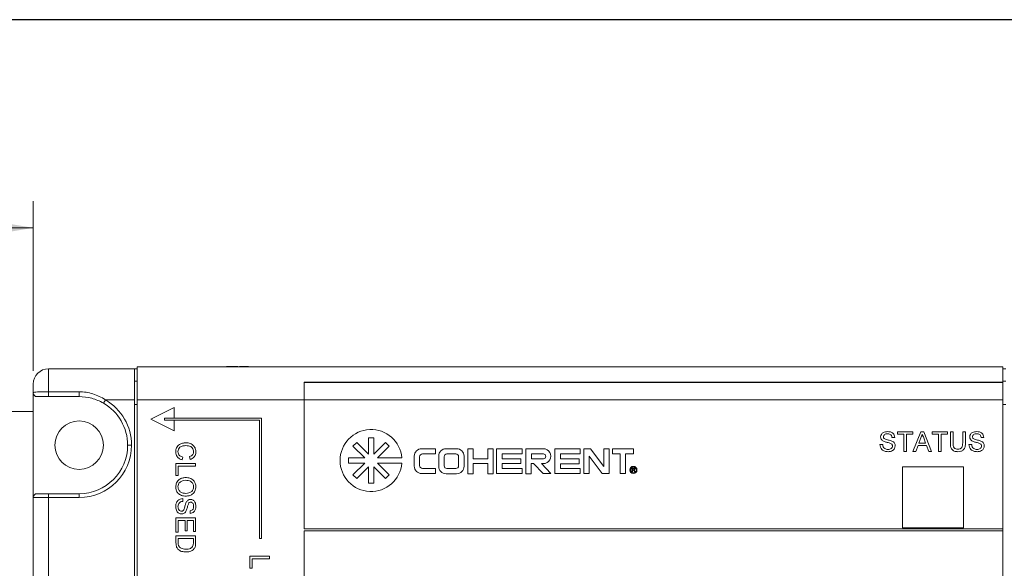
# Paper-space layout 'Sheet1' of a CAD drawing. Header units: millimetres. Extents: x 0 to 4318, y 0 to 2794.
# Tile 68 of 69: x 2202 to 2765, y 2416 to 2730. Entities that reach past the tile are written whole.
import ezdxf

# ---------------------------------------------------------------- set-up
doc = ezdxf.new("R2010")
doc.units = ezdxf.units.MM
doc.header["$LTSCALE"] = 5
doc.styles.add('SLDTEXTSTYLE0', font='TXT', dxfattribs={"width": 0.605})
doc.dimstyles.new('SLDDIMSTYLE1', dxfattribs={"dimtxt": 20.546549, "dimasz": 23.8125, "dimexe": 0, "dimexo": 0.0625, "dimgap": 5.136637, "dimtad": 0, "dimtih": 1, "dimtoh": 1, "dimdec": 0, "dimlfac": 0.114286, "dimrnd": 1e-09, "dimzin": 12, "dimdsep": 46, "dimtxsty": 'SLDTEXTSTYLE0', "dimsah": 1, "dimcen": 0.09, "dimadec": 0, "dimazin": 3, "dimtfac": 1, "dimtdec": 3, "dimtofl": 0, "dimtmove": 0, "dimatfit": 3, "dimfxl": 1, "dimfrac": 2, "dimtolj": 1, "dimtzin": 12, "dimarcsym": 0})

# ---------------------------------------------------------------- blocks, each defined once
blk = doc.blocks.new('_D_12')
at = {"color": 7, "linetype": 'Continuous', "lineweight": 0}
for p, q in [((1534.65, 2628.74), (1529.94, 2628.74)), ((1529.94, 2628.74), (1529.94, 2597.19)), ((1607.56, 2628.74), (1612.26, 2628.74)), ((1612.26, 2628.74), (1612.26, 2597.19)), ((1120.87, 1952.84), (1120.87, 2626.54)), ((2209.29, 2529.46), (2209.29, 2626.54)), ((1120.87, 2611.3), (1502.9, 2611.3)), ((2209.29, 2611.3), (1639.31, 2611.3)), ((1529.94, 2597.19), (1534.65, 2597.19)), ((1612.26, 2597.19), (1607.56, 2597.19))]:
    blk.add_line(p, q, dxfattribs=at)
for points in [[(1120.87, 2611.3), (1144.69, 2607.33), (1144.69, 2615.27)], [(2209.29, 2611.3), (2185.47, 2615.27), (2185.47, 2607.33)]]:
    blk.add_solid(points, dxfattribs=at)
at = {"color": 7, "linetype": 'Continuous', "lineweight": 0, "char_height": 21.167, "attachment_point": 1, "style": 'SLDTEXTSTYLE0'}
for s, insert in [('124mm', (1514.66, 2660.73, 40.45)), ('4.9in', (1540.53, 2624.48, 40.45)), ('MINIMUM', (1507.6, 2588.22, 40.45))]:
    blk.add_mtext(s, dxfattribs=dict(at, insert=insert))

psp = doc.layouts.new('Sheet1')

# ---------------------------------------------------------------- linework, layer by layer
at = {"color": 7, "linetype": 'Continuous', "lineweight": 30}
psp.add_line((4191, 2730.5), (127, 2730.5), dxfattribs=at)
at = {"color": 7, "linetype": 'Continuous', "lineweight": 15}
for p, q in [((2268.77, 2531.7), (2268.77, 2512.81)), ((2764.38, 2531.7), (2268.77, 2531.7)), ((2319.95, 2531.93), (2319.95, 2531.7)), ((2321.36, 2531.93), (2319.95, 2531.93)), ((2321.36, 2531.93), (2321.36, 2531.7)), ((2322.86, 2531.93), (2321.36, 2531.93)), ((2322.86, 2531.93), (2322.86, 2531.7)), ((2323.19, 2531.93), (2323.19, 2531.7)), ((2323.49, 2531.93), (2323.49, 2531.7)), ((2325, 2531.93), (2323.49, 2531.93)), ((2325, 2531.93), (2325, 2531.7)), ((2326.43, 2531.93), (2325, 2531.93)), ((2326.43, 2531.93), (2326.43, 2531.7)), ((2327.29, 2531.93), (2327.29, 2531.7)), ((2332.56, 2531.93), (2327.29, 2531.93)), ((2332.56, 2531.93), (2332.56, 2531.7)), ((2352.25, 2531.73), (2352.25, 2531.7)), ((2356.15, 2531.73), (2356.15, 2531.7)), ((2356.5, 2531.7), (2356.5, 2531.73)), ((2356.85, 2531.7), (2356.85, 2531.73)), ((2356.92, 2531.7), (2356.92, 2531.73)), ((2357.04, 2531.73), (2357.04, 2531.7)), ((2357.16, 2531.7), (2357.16, 2531.73)), ((2358.25, 2531.73), (2358.25, 2531.7)), ((2358.62, 2531.7), (2358.62, 2531.73)), ((2358.91, 2531.73), (2358.91, 2531.7)), ((2358.97, 2531.7), (2358.97, 2531.73)), ((2359.28, 2531.7), (2359.28, 2531.73)), ((2360.15, 2531.7), (2360.15, 2531.73)), ((2360.35, 2531.7), (2360.35, 2531.73)), ((2369.66, 2531.7), (2369.66, 2531.73)), ((2392.09, 2531.73), (2392.09, 2531.7)), ((2392.53, 2531.73), (2392.53, 2531.7)), ((2392.62, 2531.73), (2392.62, 2531.7)), ((2405.44, 2531.73), (2405.44, 2531.7)), ((2406.44, 2531.73), (2406.44, 2531.7)), ((2407.75, 2531.73), (2407.75, 2531.7)), ((2409.95, 2531.73), (2409.95, 2531.7)), ((2410.26, 2531.73), (2410.26, 2531.7)), ((2411.49, 2531.73), (2411.49, 2531.7)), ((2416.09, 2531.7), (2416.09, 2531.73)), ((2422.35, 2531.7), (2422.35, 2531.73)), ((2424.75, 2531.7), (2424.75, 2531.73)), ((2425.04, 2531.73), (2425.04, 2531.7)), ((2426.38, 2531.7), (2426.38, 2531.73)), ((2429.36, 2531.7), (2429.36, 2531.73)), ((2434.51, 2531.73), (2434.51, 2531.7)), ((2593.33, 2531.7), (2593.33, 2531.73)), ((2726.98, 2531.73), (2726.98, 2531.7)), ((2754.63, 2531.73), (2754.63, 2531.7)), ((2764.38, 2531.7), (2764.38, 2522.85)), ((2218.04, 2530.59), (2218.04, 2517.42)), ((2218.04, 2530.59), (2267.21, 2530.59)), ((2268.77, 2530.59), (2267.21, 2530.59)), ((2267.21, 2530.59), (2267.21, 2512.81)), ((2766.08, 2530.59), (2764.38, 2530.59)), ((2209.29, 2516.85), (2209.29, 2521.84)), ((2267.21, 2523.48), (2268.77, 2523.48)), ((2764.38, 2522.85), (2364.33, 2522.85)), ((2364.33, 2512.81), (2364.33, 2522.85)), ((2764.38, 2522.73), (2364.33, 2522.73)), ((2764.38, 2523.48), (2766.08, 2523.48)), ((2764.38, 2522.73), (2764.38, 2522.85)), ((2764.38, 2522.73), (2764.38, 2512.81)), ((2209.29, 2516.85), (2209.29, 2456.84)), ((2218.04, 2517.42), (2218.04, 2514.62)), ((2218.04, 2517.42), (2235.54, 2517.42)), ((2235.54, 2514.62), (2218.04, 2514.62)), ((2235.54, 2517.42), (2235.54, 2514.62)), ((2250.56, 2512.81), (2249.45, 2510.89)), ((2267.21, 2512.81), (2250.56, 2512.81)), ((2267.21, 2512.81), (2267.21, 2198.37)), ((2268.77, 2510.15), (2267.21, 2510.15)), ((2268.77, 2512.81), (2268.77, 2411.16)), ((2364.33, 2512.81), (2268.77, 2512.81)), ((2364.33, 2512.81), (2364.33, 2438.94)), ((2764.38, 2512.81), (2364.33, 2512.81)), ((2764.38, 2512.81), (2764.38, 2438.94)), ((2766.08, 2510.15), (2764.38, 2510.15)), ((2209.29, 2506.09), (2193.73, 2506.09)), ((2289.88, 2508.39), (2276.55, 2501.72)), ((2289.88, 2502.28), (2289.88, 2508.39)), ((2276.55, 2501.72), (2289.88, 2495.06)), ((2284.32, 2501.17), (2284.32, 2502.28)), ((2284.32, 2502.28), (2289.88, 2502.28)), ((2289.88, 2501.17), (2284.32, 2501.17)), ((2339.89, 2502.28), (2289.88, 2502.28)), ((2289.88, 2495.06), (2289.88, 2501.17)), ((2289.88, 2501.17), (2338.78, 2501.17)), ((2338.78, 2501.17), (2338.78, 2433.38)), ((2339.89, 2433.38), (2339.89, 2502.28)), ((2704.09, 2494.49), (2712.88, 2494.49)), ((2704.09, 2493.19), (2704.09, 2494.49)), ((2707.7, 2493.19), (2704.09, 2493.19)), ((2707.7, 2483.25), (2707.7, 2493.19)), ((2712.88, 2493.19), (2709.28, 2493.19)), ((2709.28, 2493.19), (2709.28, 2483.25)), ((2712.88, 2494.49), (2712.88, 2493.19)), ((2712.93, 2483.25), (2717.39, 2494.49)), ((2717.39, 2494.49), (2719.18, 2494.49)), ((2719.18, 2494.49), (2723.64, 2483.25)), ((2723.97, 2493.19), (2723.97, 2494.49)), ((2723.97, 2494.49), (2732.76, 2494.49)), ((2727.57, 2493.19), (2723.97, 2493.19)), ((2727.57, 2483.25), (2727.57, 2493.19)), ((2732.76, 2493.19), (2729.16, 2493.19)), ((2729.16, 2493.19), (2729.16, 2483.25)), ((2732.76, 2494.49), (2732.76, 2493.19)), ((2734.35, 2488.03), (2734.35, 2494.49)), ((2734.35, 2494.49), (2735.93, 2494.49)), ((2735.93, 2494.49), (2735.93, 2488.1)), ((2741.4, 2494.49), (2742.99, 2494.49)), ((2741.4, 2488.1), (2741.4, 2494.49)), ((2742.99, 2494.49), (2742.99, 2488.03)), ((2265.54, 2486.84), (2263.32, 2486.84)), ((2392.33, 2486.27), (2394.46, 2488.4)), ((2399.03, 2479.57), (2392.33, 2486.27)), ((2394.46, 2488.4), (2401.16, 2481.7)), ((2401.16, 2491.12), (2404.18, 2491.12)), ((2401.16, 2481.7), (2401.16, 2491.12)), ((2404.18, 2491.12), (2404.18, 2481.7)), ((2404.18, 2481.7), (2410.89, 2488.4)), ((2413.02, 2486.27), (2406.32, 2479.57)), ((2410.89, 2488.4), (2413.02, 2486.27)), ((2694.01, 2487.14), (2695.59, 2487.14)), ((2702.51, 2491.32), (2700.92, 2491.32)), ((2715.89, 2486.71), (2714.61, 2483.25)), ((2720.68, 2486.71), (2715.89, 2486.71)), ((2717.52, 2491.12), (2716.37, 2488.01)), ((2716.37, 2488.01), (2720.2, 2488.01)), ((2720.2, 2488.01), (2719.11, 2490.96)), ((2721.96, 2483.25), (2720.68, 2486.71)), ((2745.01, 2487.14), (2746.59, 2487.14)), ((2753.5, 2491.32), (2751.92, 2491.32)), ((2427.38, 2480.55), (2427.38, 2474.84)), ((2439.48, 2484.8), (2431.63, 2484.8)), ((2432.12, 2481.86), (2439.48, 2481.86)), ((2439.48, 2481.86), (2439.48, 2484.8)), ((2441.41, 2480.55), (2441.41, 2474.76)), ((2451.68, 2484.8), (2445.66, 2484.8)), ((2451.19, 2481.86), (2446.15, 2481.86)), ((2455.92, 2474.76), (2455.92, 2480.55)), ((2461.15, 2484.8), (2458.05, 2484.8)), ((2458.05, 2484.8), (2458.05, 2470.52)), ((2461.15, 2479.08), (2461.15, 2484.8)), ((2472.56, 2484.8), (2469.45, 2484.8)), ((2469.45, 2484.8), (2469.45, 2479.08)), ((2472.56, 2470.52), (2472.56, 2484.8)), ((2474.52, 2484.8), (2474.52, 2470.59)), ((2489.2, 2484.8), (2474.52, 2484.8)), ((2477.76, 2481.86), (2489.2, 2481.86)), ((2477.76, 2479.08), (2477.76, 2481.86)), ((2489.2, 2481.86), (2489.2, 2484.8)), ((2491.21, 2484.8), (2491.21, 2470.52)), ((2501.32, 2484.8), (2491.21, 2484.8)), ((2501.32, 2481.86), (2494.45, 2481.86)), ((2494.45, 2481.86), (2494.45, 2479.08)), ((2522.41, 2484.8), (2507.89, 2484.8)), ((2507.89, 2484.8), (2507.89, 2470.59)), ((2511.08, 2481.86), (2522.41, 2481.86)), ((2511.08, 2478.99), (2511.08, 2481.86)), ((2522.41, 2481.86), (2522.41, 2484.8)), ((2524.45, 2484.8), (2524.45, 2470.59)), ((2528.27, 2484.8), (2524.45, 2484.8)), ((2527.55, 2480.49), (2535.03, 2470.59)), ((2527.55, 2470.59), (2527.55, 2480.49)), ((2535.88, 2474.72), (2528.27, 2484.8)), ((2538.99, 2484.8), (2535.88, 2484.8)), ((2535.88, 2484.8), (2535.88, 2474.72)), ((2538.99, 2470.59), (2538.99, 2484.8)), ((2540.82, 2484.8), (2540.82, 2481.86)), ((2552.85, 2484.8), (2540.82, 2484.8)), ((2540.82, 2481.86), (2545.29, 2481.86)), ((2545.29, 2481.86), (2545.29, 2470.59)), ((2548.36, 2481.86), (2552.85, 2481.86)), ((2548.36, 2470.59), (2548.36, 2481.86)), ((2552.85, 2481.86), (2552.85, 2484.8)), ((2709.28, 2483.25), (2707.7, 2483.25)), ((2714.61, 2483.25), (2712.93, 2483.25)), ((2723.64, 2483.25), (2721.96, 2483.25)), ((2729.16, 2483.25), (2727.57, 2483.25)), ((2290.99, 2476.38), (2302.23, 2476.38)), ((2290.99, 2469.47), (2290.99, 2476.38)), ((2292.29, 2474.8), (2292.29, 2469.47)), ((2302.23, 2474.8), (2292.29, 2474.8)), ((2294.96, 2479.98), (2294.59, 2478.4)), ((2299.11, 2478.69), (2298.77, 2480.27)), ((2302.23, 2476.38), (2302.23, 2474.8)), ((2389.76, 2479.57), (2399.03, 2479.57)), ((2389.76, 2476.54), (2389.76, 2479.57)), ((2399.03, 2476.54), (2389.76, 2476.54)), ((2392.33, 2469.84), (2399.03, 2476.54)), ((2406.32, 2479.57), (2420.37, 2479.57)), ((2406.32, 2476.54), (2413.02, 2469.84)), ((2420.37, 2476.54), (2406.32, 2476.54)), ((2430.48, 2475.16), (2430.48, 2480.23)), ((2444.51, 2480.23), (2444.51, 2475.1)), ((2452.82, 2475.1), (2452.82, 2480.23)), ((2469.45, 2479.08), (2461.15, 2479.08)), ((2461.15, 2476.31), (2469.45, 2476.31)), ((2461.15, 2470.52), (2461.15, 2476.31)), ((2469.45, 2476.31), (2469.45, 2470.52)), ((2477.67, 2476.31), (2488.52, 2476.31)), ((2477.67, 2473.53), (2477.67, 2476.31)), ((2488.52, 2479.08), (2477.76, 2479.08)), ((2488.52, 2476.31), (2488.52, 2479.08)), ((2494.37, 2476.31), (2495.72, 2476.31)), ((2494.37, 2470.52), (2494.37, 2476.31)), ((2494.45, 2479.08), (2501.32, 2479.08)), ((2495.72, 2476.31), (2501.23, 2470.59)), ((2500.17, 2476.31), (2501.32, 2476.31)), ((2505.67, 2470.59), (2500.17, 2476.31)), ((2521.74, 2478.99), (2511.08, 2478.99)), ((2511.08, 2476.23), (2521.74, 2476.23)), ((2511.08, 2473.53), (2511.08, 2476.23)), ((2521.74, 2476.23), (2521.74, 2478.99)), ((2292.29, 2469.47), (2290.99, 2469.47)), ((2394.46, 2467.71), (2392.33, 2469.84)), ((2401.16, 2474.49), (2394.46, 2467.71)), ((2401.16, 2464.99), (2401.16, 2474.49)), ((2404.18, 2474.49), (2404.18, 2464.99)), ((2410.89, 2467.71), (2404.18, 2474.49)), ((2413.02, 2469.84), (2410.89, 2467.71)), ((2431.63, 2470.59), (2439.49, 2470.59)), ((2439.49, 2473.53), (2432.12, 2473.53)), ((2439.49, 2470.59), (2439.49, 2473.53)), ((2445.66, 2470.52), (2451.68, 2470.52)), ((2446.15, 2473.47), (2451.19, 2473.47)), ((2458.05, 2470.52), (2461.15, 2470.52)), ((2469.45, 2470.52), (2472.56, 2470.52)), ((2474.52, 2470.59), (2489.11, 2470.59)), ((2489.11, 2473.53), (2477.67, 2473.53)), ((2489.11, 2470.59), (2489.11, 2473.53)), ((2491.21, 2470.52), (2494.37, 2470.52)), ((2501.23, 2470.59), (2505.67, 2470.59)), ((2507.89, 2470.59), (2522.32, 2470.59)), ((2522.32, 2473.53), (2511.08, 2473.53)), ((2522.32, 2470.59), (2522.32, 2473.53)), ((2524.45, 2470.59), (2527.55, 2470.59)), ((2535.03, 2470.59), (2538.99, 2470.59)), ((2545.29, 2470.59), (2548.36, 2470.59)), ((2552.02, 2471.5), (2552.02, 2473.75)), ((2552.02, 2473.75), (2553, 2473.75)), ((2552.34, 2471.5), (2552.02, 2471.5)), ((2553.01, 2473.49), (2552.34, 2473.49)), ((2552.34, 2473.49), (2552.34, 2472.77)), ((2552.34, 2472.77), (2552.94, 2472.77)), ((2552.66, 2472.51), (2552.34, 2472.51)), ((2552.34, 2472.51), (2552.34, 2471.5)), ((2553.57, 2471.5), (2553.29, 2471.98)), ((2553.56, 2472.12), (2553.93, 2471.5)), ((2553.93, 2471.5), (2553.57, 2471.5)), ((2741.94, 2474.36), (2707.04, 2474.36)), ((2707.04, 2474.36), (2707.04, 2439.47)), ((2741.94, 2439.47), (2741.94, 2474.36)), ((2404.18, 2464.99), (2401.16, 2464.99)), ((2211.51, 2459.06), (2218.04, 2459.06)), ((2218.04, 2456.84), (2218.04, 2459.06)), ((2218.04, 2459.06), (2235.54, 2459.06)), ((2235.54, 2456.84), (2235.54, 2459.06)), ((2218.04, 2456.84), (2209.29, 2456.84)), ((2209.29, 2254.35), (2209.29, 2456.84)), ((2235.54, 2456.84), (2218.04, 2456.84)), ((2218.04, 2456.84), (2218.04, 2254.35)), ((2294.88, 2456.21), (2294.88, 2454.63)), ((2299.06, 2447.72), (2299.06, 2449.3)), ((2290.99, 2445.27), (2302.23, 2445.27)), ((2290.99, 2437.06), (2290.99, 2445.27)), ((2292.29, 2443.68), (2292.29, 2437.06)), ((2296.18, 2443.68), (2292.29, 2443.68)), ((2296.18, 2437.78), (2296.18, 2443.68)), ((2297.47, 2443.68), (2297.47, 2437.78)), ((2300.93, 2443.68), (2297.47, 2443.68)), ((2300.93, 2437.34), (2300.93, 2443.68)), ((2302.23, 2445.27), (2302.23, 2437.34)), ((2292.29, 2437.06), (2290.99, 2437.06)), ((2297.47, 2437.78), (2296.18, 2437.78)), ((2302.23, 2437.34), (2300.93, 2437.34)), ((2364.33, 2438.94), (2764.38, 2438.94)), ((2364.33, 2437.83), (2764.38, 2437.83)), ((2364.33, 2437.83), (2364.33, 2198.37)), ((2707.04, 2439.47), (2741.94, 2439.47)), ((2764.38, 2438.94), (2764.38, 2437.83)), ((2764.38, 2198.37), (2764.38, 2437.83)), ((2290.99, 2434.89), (2302.23, 2434.89)), ((2290.99, 2430.87), (2290.99, 2434.89)), ((2292.29, 2433.31), (2292.29, 2430.99)), ((2300.93, 2433.31), (2292.29, 2433.31)), ((2300.93, 2431.03), (2300.93, 2433.31)), ((2302.23, 2434.89), (2302.23, 2431.05)), ((2338.78, 2433.38), (2339.89, 2433.38)), ((2333.22, 2423.33), (2344.46, 2423.33)), ((2333.22, 2416.42), (2333.22, 2423.33)), ((2334.52, 2421.75), (2334.52, 2416.42)), ((2344.46, 2421.75), (2334.52, 2421.75)), ((2344.46, 2423.33), (2344.46, 2421.75)), ((2334.52, 2416.42), (2333.22, 2416.42))]:
    psp.add_line(p, q, dxfattribs=at)
for centre, radius in [((2235.54, 2486.84), 13.89), ((2552.85, 2472.66), 2.06), ((2552.85, 2472.66), 1.71)]:
    psp.add_circle(centre, radius, dxfattribs=at)
for centre, radius, start, end in [((2218.04, 2521.84), 8.75, 90, 180), ((2211.51, 2516.85), 2.22, 180, 270), ((2235.54, 2486.84), 27.78, 0, 59.9465), ((2235.54, 2486.84), 30, 0, 59.9465), ((2402.67, 2478.06), 17.76, 4.8793, 355.1207), ((2235.54, 2486.84), 30, 270, 0), ((2235.54, 2486.84), 27.78, 270, 0), ((2431.63, 2480.55), 4.25, 90, 180), ((2432.12, 2480.23), 1.63, 90, 180), ((2445.66, 2480.55), 4.25, 90, 180), ((2446.15, 2480.23), 1.63, 90, 180), ((2451.19, 2480.23), 1.63, 0, 90), ((2451.68, 2480.55), 4.25, 0, 90), ((2501.36, 2480.55), 4.25, 269.4021, 90.5979), ((2501.32, 2480.47), 1.39, 270, 90), ((2431.63, 2474.84), 4.25, 180, 270), ((2432.12, 2475.16), 1.63, 180, 270), ((2445.66, 2474.76), 4.25, 180, 270), ((2446.15, 2475.1), 1.63, 180, 270), ((2451.19, 2475.1), 1.63, 270, 0), ((2451.68, 2474.76), 4.25, 270, 0), ((2211.51, 2456.84), 2.22, 90, 180)]:
    psp.add_arc(centre, radius, start, end, dxfattribs=at)
for points, knots in [([(2323.19, 2531.93), (2323.13, 2531.93), (2323.02, 2531.93), (2322.91, 2531.93), (2322.86, 2531.93)], [0, 0, 0, 0, 0.559997, 1, 1, 1, 1]), ([(2323.49, 2531.93), (2323.43, 2531.93), (2323.33, 2531.93), (2323.23, 2531.93), (2323.19, 2531.93)], [0, 0, 0, 0, 0.560002, 1, 1, 1, 1]), ([(2209.29, 2516.85), (2209.29, 2516.97), (2209.5, 2517.06), (2210.34, 2517.21), (2210.96, 2517.27), (2213.37, 2517.39), (2215.67, 2517.42), (2218.04, 2517.42)], [0, 0, 0, 0, 0.25, 0.25, 0.5, 0.5, 1, 1, 1, 1]), ([(2218.04, 2514.62), (2216.25, 2514.62), (2214.52, 2514.62), (2212.73, 2514.62), (2212.27, 2514.62), (2211.66, 2514.62), (2211.51, 2514.62), (2211.51, 2514.62)], [0, 0, 0, 0, 0.5, 0.5, 0.75, 0.75, 1, 1, 1, 1]), ([(2235.54, 2517.42), (2236.88, 2517.42), (2238.21, 2517.32), (2240.84, 2516.92), (2242.15, 2516.61), (2245.95, 2515.43), (2248.32, 2514.29), (2250.56, 2512.81)], [0, 0, 0, 0, 0.25, 0.25, 0.5, 0.5, 1, 1, 1, 1]), ([(2249.45, 2510.89), (2247.33, 2512.12), (2245.1, 2513.04), (2240.42, 2514.3), (2237.98, 2514.62), (2235.54, 2514.62)], [0, 0, 0, 0, 0.5, 0.5, 1, 1, 1, 1]), ([(2694.44, 2491.56), (2694.53, 2492.08), (2694.69, 2493.12), (2696.17, 2494.43), (2697.52, 2494.56), (2698.34, 2494.63)], [0, 0, 0, 0, 0.279755, 0.559362, 1, 1, 1, 1]), ([(2698.41, 2493.34), (2698.1, 2493.33), (2697.49, 2493.31), (2696.68, 2492.99), (2696.13, 2492.38), (2696.06, 2491.9), (2696.03, 2491.66)], [0, 0, 0, 0, 0.281268, 0.560773, 0.78068, 1, 1, 1, 1]), ([(2698.34, 2494.63), (2698.9, 2494.6), (2700.01, 2494.53), (2701.45, 2493.82), (2702.33, 2492.63), (2702.45, 2491.76), (2702.51, 2491.32)], [0, 0, 0, 0, 0.28081, 0.560169, 0.779876, 1, 1, 1, 1]), ([(2700.92, 2491.32), (2700.86, 2491.66), (2700.74, 2492.33), (2699.84, 2493.25), (2698.95, 2493.3), (2698.41, 2493.34)], [0, 0, 0, 0, 0.281134, 0.56034, 1, 1, 1, 1]), ([(2718.28, 2493.19), (2718.18, 2492.79), (2717.98, 2492.08), (2717.66, 2491.41), (2717.52, 2491.12)], [0, 0, 0, 0, 0.559915, 1, 1, 1, 1]), ([(2719.11, 2490.96), (2718.95, 2491.38), (2718.68, 2492.12), (2718.4, 2492.87), (2718.28, 2493.19)], [0, 0, 0, 0, 0.560002, 1, 1, 1, 1]), ([(2745.44, 2491.56), (2745.52, 2492.08), (2745.69, 2493.12), (2747.17, 2494.43), (2748.52, 2494.56), (2749.34, 2494.63)], [0, 0, 0, 0, 0.279755, 0.559362, 1, 1, 1, 1]), ([(2749.4, 2493.34), (2749.1, 2493.33), (2748.49, 2493.31), (2747.68, 2492.99), (2747.12, 2492.38), (2747.06, 2491.9), (2747.02, 2491.66)], [0, 0, 0, 0, 0.281268, 0.560773, 0.78068, 1, 1, 1, 1]), ([(2749.34, 2494.63), (2749.9, 2494.6), (2751.01, 2494.53), (2752.44, 2493.82), (2753.32, 2492.63), (2753.44, 2491.76), (2753.5, 2491.32)], [0, 0, 0, 0, 0.28081, 0.560169, 0.779876, 1, 1, 1, 1]), ([(2751.92, 2491.32), (2751.86, 2491.66), (2751.74, 2492.33), (2750.83, 2493.25), (2749.94, 2493.3), (2749.4, 2493.34)], [0, 0, 0, 0, 0.281134, 0.56034, 1, 1, 1, 1]), ([(2290.85, 2482.99), (2290.91, 2483.83), (2291.03, 2485.51), (2292.74, 2487.28), (2294.74, 2488.06), (2296.04, 2488.15), (2296.69, 2488.2)], [0, 0, 0, 0, 0.279942, 0.558082, 0.778909, 1, 1, 1, 1]), ([(2296.7, 2486.61), (2296.1, 2486.58), (2294.89, 2486.52), (2293.28, 2485.86), (2292.31, 2484.56), (2292.2, 2483.61), (2292.14, 2483.14)], [0, 0, 0, 0, 0.2812187, 0.5607107, 0.7801355, 1, 1, 1, 1]), ([(2296.69, 2488.2), (2297.5, 2488.14), (2299.12, 2488.02), (2301.11, 2486.76), (2302.2, 2484.92), (2302.31, 2483.65), (2302.37, 2483.02)], [0, 0, 0, 0, 0.28051, 0.559558, 0.779616, 1, 1, 1, 1]), ([(2301.08, 2483.09), (2301.05, 2483.49), (2300.99, 2484.28), (2300.39, 2485.35), (2299.01, 2486.44), (2297.65, 2486.54), (2296.7, 2486.61)], [0, 0, 0, 0, 0.1872, 0.373883, 0.560757, 1, 1, 1, 1]), ([(2698.72, 2483.11), (2698.06, 2483.14), (2696.76, 2483.21), (2695.11, 2484.15), (2694.19, 2485.61), (2694.07, 2486.63), (2694.01, 2487.14)], [0, 0, 0, 0, 0.2808205, 0.5595693, 0.779624, 1, 1, 1, 1]), ([(2696.1, 2489.13), (2695.85, 2489.27), (2695.34, 2489.56), (2694.62, 2490.35), (2694.51, 2491.1), (2694.44, 2491.56)], [0, 0, 0, 0, 0.281452, 0.562312, 1, 1, 1, 1]), ([(2695.59, 2487.14), (2695.66, 2486.72), (2695.79, 2485.86), (2696.62, 2484.93), (2697.64, 2484.48), (2698.31, 2484.43), (2698.65, 2484.41)], [0, 0, 0, 0, 0.280591, 0.558657, 0.779198, 1, 1, 1, 1]), ([(2696.03, 2491.66), (2696.05, 2491.45), (2696.08, 2491.08), (2696.32, 2490.79), (2696.43, 2490.67)], [0, 0, 0, 0, 0.559617, 1, 1, 1, 1]), ([(2700.02, 2487.88), (2699.57, 2488.03), (2698.84, 2488.26), (2697.8, 2488.52), (2696.93, 2488.77), (2696.38, 2489.01), (2696.1, 2489.13)], [0, 0, 0, 0, 0.33994, 0.560025, 0.780083, 1, 1, 1, 1]), ([(2696.43, 2490.67), (2696.9, 2490.43), (2697.69, 2490.04), (2698.88, 2489.78), (2699.88, 2489.52), (2700.53, 2489.28), (2700.85, 2489.16)], [0, 0, 0, 0, 0.338409, 0.558975, 0.779536, 1, 1, 1, 1]), ([(2698.65, 2484.41), (2698.98, 2484.43), (2699.66, 2484.47), (2700.53, 2484.88), (2701.1, 2485.57), (2701.17, 2486.1), (2701.21, 2486.37)], [0, 0, 0, 0, 0.280854, 0.560725, 0.780456, 1, 1, 1, 1]), ([(2702.8, 2486.44), (2702.71, 2485.9), (2702.53, 2484.8), (2701, 2483.37), (2699.58, 2483.21), (2698.72, 2483.11)], [0, 0, 0, 0, 0.279942, 0.56008, 1, 1, 1, 1]), ([(2701.21, 2486.37), (2701.19, 2486.56), (2701.16, 2486.95), (2700.75, 2487.54), (2700.29, 2487.75), (2700.02, 2487.88)], [0, 0, 0, 0, 0.280145, 0.559884, 1, 1, 1, 1]), ([(2700.85, 2489.16), (2701.15, 2489.01), (2701.74, 2488.71), (2702.39, 2488.02), (2702.74, 2487.23), (2702.78, 2486.71), (2702.8, 2486.44)], [0, 0, 0, 0, 0.280259, 0.559694, 0.779814, 1, 1, 1, 1]), ([(2738.69, 2483.11), (2737.98, 2483.15), (2736.56, 2483.23), (2734.88, 2484.56), (2734.4, 2486.36), (2734.36, 2487.47), (2734.35, 2488.03)], [0, 0, 0, 0, 0.280717, 0.557895, 0.778399, 1, 1, 1, 1]), ([(2735.93, 2488.1), (2735.93, 2487.62), (2735.94, 2486.68), (2736.36, 2485.34), (2737.44, 2484.63), (2738.19, 2484.58), (2738.57, 2484.55)], [0, 0, 0, 0, 0.28175, 0.560119, 0.779429, 1, 1, 1, 1]), ([(2738.57, 2484.55), (2739.02, 2484.57), (2739.68, 2484.61), (2740.5, 2485), (2741.11, 2485.66), (2741.36, 2486.78), (2741.39, 2487.66), (2741.4, 2488.1)], [0, 0, 0, 0, 0.249959, 0.375014, 0.499745, 0.749231, 1, 1, 1, 1]), ([(2742.99, 2488.03), (2742.98, 2487.32), (2742.96, 2485.92), (2742.01, 2484.08), (2740.35, 2483.2), (2739.25, 2483.14), (2738.69, 2483.11)], [0, 0, 0, 0, 0.2816526, 0.559166, 0.7789775, 1, 1, 1, 1]), ([(2749.71, 2483.11), (2749.06, 2483.14), (2747.75, 2483.21), (2746.11, 2484.15), (2745.18, 2485.61), (2745.06, 2486.63), (2745.01, 2487.14)], [0, 0, 0, 0, 0.280821, 0.559569, 0.779624, 1, 1, 1, 1]), ([(2747.1, 2489.13), (2746.84, 2489.27), (2746.34, 2489.56), (2745.62, 2490.35), (2745.51, 2491.1), (2745.44, 2491.56)], [0, 0, 0, 0, 0.281452, 0.562312, 1, 1, 1, 1]), ([(2746.59, 2487.14), (2746.65, 2486.72), (2746.78, 2485.86), (2747.61, 2484.93), (2748.63, 2484.48), (2749.31, 2484.43), (2749.64, 2484.41)], [0, 0, 0, 0, 0.280591, 0.558657, 0.779198, 1, 1, 1, 1]), ([(2747.02, 2491.66), (2747.04, 2491.45), (2747.08, 2491.08), (2747.32, 2490.79), (2747.43, 2490.67)], [0, 0, 0, 0, 0.559617, 1, 1, 1, 1]), ([(2751.01, 2487.88), (2750.57, 2488.03), (2749.84, 2488.26), (2748.8, 2488.52), (2747.93, 2488.77), (2747.37, 2489.01), (2747.1, 2489.13)], [0, 0, 0, 0, 0.3399397, 0.5600248, 0.7800825, 1, 1, 1, 1]), ([(2747.43, 2490.67), (2747.9, 2490.43), (2748.68, 2490.04), (2749.88, 2489.78), (2750.88, 2489.52), (2751.52, 2489.28), (2751.84, 2489.16)], [0, 0, 0, 0, 0.338409, 0.558975, 0.779536, 1, 1, 1, 1]), ([(2749.64, 2484.41), (2749.98, 2484.43), (2750.65, 2484.47), (2751.52, 2484.88), (2752.09, 2485.57), (2752.17, 2486.1), (2752.21, 2486.37)], [0, 0, 0, 0, 0.280854, 0.560725, 0.780456, 1, 1, 1, 1]), ([(2753.79, 2486.44), (2753.7, 2485.9), (2753.52, 2484.8), (2752, 2483.37), (2750.58, 2483.21), (2749.71, 2483.11)], [0, 0, 0, 0, 0.279942, 0.56008, 1, 1, 1, 1]), ([(2752.21, 2486.37), (2752.19, 2486.56), (2752.15, 2486.95), (2751.74, 2487.54), (2751.29, 2487.75), (2751.01, 2487.88)], [0, 0, 0, 0, 0.280145, 0.559884, 1, 1, 1, 1]), ([(2751.84, 2489.16), (2752.14, 2489.01), (2752.73, 2488.71), (2753.38, 2488.02), (2753.74, 2487.23), (2753.78, 2486.71), (2753.79, 2486.44)], [0, 0, 0, 0, 0.280259, 0.559694, 0.779814, 1, 1, 1, 1]), ([(2294.59, 2478.4), (2294.01, 2478.59), (2292.86, 2478.96), (2291.61, 2480.15), (2290.94, 2481.57), (2290.88, 2482.51), (2290.85, 2482.99)], [0, 0, 0, 0, 0.280263, 0.559551, 0.77959, 1, 1, 1, 1]), ([(2292.14, 2483.14), (2292.19, 2482.7), (2292.27, 2481.84), (2293.22, 2480.53), (2294.3, 2480.19), (2294.96, 2479.98)], [0, 0, 0, 0, 0.28075, 0.560904, 1, 1, 1, 1]), ([(2298.77, 2480.27), (2299.12, 2480.4), (2299.81, 2480.64), (2300.61, 2481.34), (2301.02, 2482.22), (2301.06, 2482.8), (2301.08, 2483.09)], [0, 0, 0, 0, 0.28057, 0.559695, 0.779634, 1, 1, 1, 1]), ([(2302.37, 2483.02), (2302.33, 2482.47), (2302.25, 2481.37), (2301.44, 2480.02), (2300.33, 2479.12), (2299.51, 2478.83), (2299.11, 2478.69)], [0, 0, 0, 0, 0.280059, 0.559379, 0.779555, 1, 1, 1, 1]), ([(2552.82, 2472.5), (2552.79, 2472.5), (2552.74, 2472.51), (2552.68, 2472.51), (2552.66, 2472.51)], [0, 0, 0, 0, 0.559853, 1, 1, 1, 1]), ([(2553.29, 2471.98), (2553.25, 2472.05), (2553.18, 2472.16), (2553.07, 2472.32), (2552.97, 2472.44), (2552.87, 2472.48), (2552.82, 2472.5)], [0, 0, 0, 0, 0.340562, 0.560912, 0.780755, 1, 1, 1, 1]), ([(2552.94, 2472.77), (2553, 2472.77), (2553.13, 2472.77), (2553.31, 2472.84), (2553.42, 2472.98), (2553.43, 2473.09), (2553.43, 2473.14)], [0, 0, 0, 0, 0.281584, 0.560181, 0.779778, 1, 1, 1, 1]), ([(2553, 2473.75), (2553.1, 2473.75), (2553.3, 2473.75), (2553.58, 2473.62), (2553.72, 2473.39), (2553.74, 2473.22), (2553.75, 2473.14)], [0, 0, 0, 0, 0.281676, 0.559272, 0.77942, 1, 1, 1, 1]), ([(2553.43, 2473.14), (2553.43, 2473.2), (2553.41, 2473.31), (2553.26, 2473.47), (2553.1, 2473.48), (2553.01, 2473.49)], [0, 0, 0, 0, 0.280406, 0.559981, 1, 1, 1, 1]), ([(2553.75, 2473.14), (2553.74, 2473.06), (2553.72, 2472.88), (2553.51, 2472.62), (2553.29, 2472.57), (2553.15, 2472.54)], [0, 0, 0, 0, 0.28051, 0.560507, 1, 1, 1, 1]), ([(2553.15, 2472.54), (2553.19, 2472.52), (2553.25, 2472.49), (2553.3, 2472.45), (2553.33, 2472.43)], [0, 0, 0, 0, 0.560133, 1, 1, 1, 1]), ([(2553.33, 2472.43), (2553.38, 2472.38), (2553.47, 2472.28), (2553.53, 2472.17), (2553.56, 2472.12)], [0, 0, 0, 0, 0.559818, 1, 1, 1, 1]), ([(2290.85, 2462.99), (2290.94, 2463.8), (2291.13, 2465.42), (2292.66, 2467.22), (2294.56, 2468.15), (2295.83, 2468.26), (2296.46, 2468.32)], [0, 0, 0, 0, 0.279586, 0.558772, 0.7793, 1, 1, 1, 1]), ([(2296.44, 2466.73), (2295.84, 2466.69), (2294.64, 2466.62), (2293.18, 2465.71), (2292.28, 2464.41), (2292.19, 2463.46), (2292.14, 2462.99)], [0, 0, 0, 0, 0.280642, 0.559885, 0.779855, 1, 1, 1, 1]), ([(2301.08, 2462.97), (2300.99, 2463.6), (2300.82, 2464.86), (2299.12, 2466.59), (2297.46, 2466.68), (2296.44, 2466.73)], [0, 0, 0, 0, 0.280157, 0.559673, 1, 1, 1, 1]), ([(2296.46, 2468.32), (2297.3, 2468.26), (2298.99, 2468.15), (2301.03, 2466.84), (2302.21, 2464.96), (2302.32, 2463.64), (2302.37, 2462.98)], [0, 0, 0, 0, 0.28058, 0.559608, 0.779578, 1, 1, 1, 1]), ([(2296.59, 2457.66), (2295.77, 2457.73), (2294.12, 2457.87), (2292.13, 2459.18), (2291.04, 2461.05), (2290.91, 2462.34), (2290.85, 2462.99)], [0, 0, 0, 0, 0.280357, 0.55951, 0.779639, 1, 1, 1, 1]), ([(2292.14, 2462.99), (2292.22, 2462.38), (2292.38, 2461.14), (2293.67, 2459.87), (2295.16, 2459.31), (2296.12, 2459.26), (2296.6, 2459.24)], [0, 0, 0, 0, 0.279092, 0.55817, 0.77881, 1, 1, 1, 1]), ([(2302.37, 2462.98), (2302.28, 2462.15), (2302.08, 2460.5), (2300.49, 2458.68), (2298.54, 2457.79), (2297.24, 2457.7), (2296.59, 2457.66)], [0, 0, 0, 0, 0.279616, 0.558572, 0.779078, 1, 1, 1, 1]), ([(2296.6, 2459.24), (2297.22, 2459.28), (2298.44, 2459.36), (2299.99, 2460.2), (2300.93, 2461.53), (2301.03, 2462.49), (2301.08, 2462.97)], [0, 0, 0, 0, 0.280785, 0.560094, 0.77995, 1, 1, 1, 1]), ([(2290.85, 2451.51), (2290.88, 2452.16), (2290.95, 2453.47), (2291.89, 2455.11), (2293.35, 2456.04), (2294.37, 2456.16), (2294.88, 2456.21)], [0, 0, 0, 0, 0.280809, 0.559627, 0.779655, 1, 1, 1, 1]), ([(2294.88, 2454.63), (2294.45, 2454.57), (2293.6, 2454.44), (2292.66, 2453.61), (2292.21, 2452.59), (2292.17, 2451.91), (2292.14, 2451.58)], [0, 0, 0, 0, 0.280553, 0.558619, 0.779198, 1, 1, 1, 1]), ([(2295.62, 2450.21), (2295.76, 2450.65), (2296, 2451.38), (2296.26, 2452.42), (2296.51, 2453.29), (2296.75, 2453.85), (2296.87, 2454.12)], [0, 0, 0, 0, 0.339951, 0.560033, 0.780086, 1, 1, 1, 1]), ([(2296.87, 2454.12), (2297.01, 2454.38), (2297.29, 2454.88), (2298.09, 2455.6), (2298.84, 2455.71), (2299.29, 2455.78)], [0, 0, 0, 0, 0.28145, 0.562354, 1, 1, 1, 1]), ([(2298.41, 2453.8), (2298.17, 2453.32), (2297.78, 2452.54), (2297.52, 2451.34), (2297.25, 2450.35), (2297.02, 2449.7), (2296.9, 2449.38)], [0, 0, 0, 0, 0.338418, 0.558989, 0.779546, 1, 1, 1, 1]), ([(2299.4, 2454.2), (2299.19, 2454.18), (2298.81, 2454.14), (2298.53, 2453.9), (2298.41, 2453.8)], [0, 0, 0, 0, 0.559617, 1, 1, 1, 1]), ([(2299.29, 2455.78), (2299.81, 2455.7), (2300.85, 2455.53), (2302.17, 2454.05), (2302.3, 2452.7), (2302.37, 2451.88)], [0, 0, 0, 0, 0.2797764, 0.5593807, 1, 1, 1, 1]), ([(2301.08, 2451.82), (2301.05, 2452.38), (2301, 2453.22), (2300.31, 2453.94), (2299.81, 2454.17), (2299.53, 2454.19), (2299.4, 2454.2)], [0, 0, 0, 0, 0.498803, 0.748613, 0.874276, 1, 1, 1, 1]), ([(2294.18, 2447.43), (2293.63, 2447.52), (2292.54, 2447.7), (2291.11, 2449.22), (2290.95, 2450.64), (2290.85, 2451.51)], [0, 0, 0, 0, 0.2799423, 0.5600933, 1, 1, 1, 1]), ([(2292.14, 2451.58), (2292.17, 2451.24), (2292.21, 2450.57), (2292.62, 2449.7), (2293.31, 2449.13), (2293.84, 2449.05), (2294.1, 2449.01)], [0, 0, 0, 0, 0.280787, 0.560744, 0.780463, 1, 1, 1, 1]), ([(2294.1, 2449.01), (2294.3, 2449.03), (2294.68, 2449.07), (2295.28, 2449.48), (2295.49, 2449.93), (2295.62, 2450.21)], [0, 0, 0, 0, 0.280158, 0.559833, 1, 1, 1, 1]), ([(2296.9, 2449.38), (2296.75, 2449.08), (2296.44, 2448.49), (2295.76, 2447.84), (2294.97, 2447.48), (2294.44, 2447.45), (2294.18, 2447.43)], [0, 0, 0, 0, 0.280242, 0.559644, 0.779789, 1, 1, 1, 1]), ([(2302.37, 2451.88), (2302.34, 2451.32), (2302.27, 2450.21), (2301.56, 2448.78), (2300.37, 2447.9), (2299.49, 2447.78), (2299.06, 2447.72)], [0, 0, 0, 0, 0.28084, 0.560183, 0.779862, 1, 1, 1, 1]), ([(2299.06, 2449.3), (2299.39, 2449.36), (2300.06, 2449.48), (2300.99, 2450.39), (2301.04, 2451.27), (2301.08, 2451.82)], [0, 0, 0, 0, 0.281127, 0.56028, 1, 1, 1, 1]), ([(2296.67, 2425.67), (2295.85, 2425.73), (2294.21, 2425.84), (2292.1, 2426.99), (2291.07, 2428.93), (2291.02, 2430.22), (2290.99, 2430.87)], [0, 0, 0, 0, 0.28083, 0.559957, 0.779066, 1, 1, 1, 1]), ([(2292.29, 2430.99), (2292.29, 2430.45), (2292.29, 2429.48), (2292.84, 2428.69), (2293.08, 2428.34)], [0, 0, 0, 0, 0.5617871, 1, 1, 1, 1]), ([(2300.7, 2429.17), (2300.78, 2429.52), (2300.93, 2430.13), (2300.93, 2430.76), (2300.93, 2431.03)], [0, 0, 0, 0, 0.559255, 1, 1, 1, 1]), ([(2302.23, 2431.05), (2302.23, 2430.68), (2302.22, 2430.01), (2302.11, 2429.36), (2302.07, 2429.07)], [0, 0, 0, 0, 0.56016, 1, 1, 1, 1]), ([(2293.08, 2428.34), (2293.71, 2427.96), (2294.82, 2427.29), (2296.12, 2427.27), (2296.7, 2427.26)], [0, 0, 0, 0, 0.557437, 1, 1, 1, 1]), ([(2301.26, 2427.43), (2300.92, 2427.1), (2300.24, 2426.44), (2298.63, 2425.8), (2297.41, 2425.72), (2296.67, 2425.67)], [0, 0, 0, 0, 0.27977, 0.559917, 1, 1, 1, 1]), ([(2296.7, 2427.26), (2297.59, 2427.31), (2298.83, 2427.38), (2300.17, 2428.28), (2300.52, 2428.88), (2300.7, 2429.17)], [0, 0, 0, 0, 0.559188, 0.780064, 1, 1, 1, 1]), ([(2302.07, 2429.07), (2301.97, 2428.73), (2301.8, 2428.14), (2301.43, 2427.65), (2301.26, 2427.43)], [0, 0, 0, 0, 0.5598641, 1, 1, 1, 1])]:
    psp.add_open_spline(points, degree=3, knots=knots, dxfattribs=at)

# ---------------------------------------------------------------- dimensions: what is measured, and where the dimension line sits
at = {"color": 7, "linetype": 'Continuous', "lineweight": 0}
dim = psp.add_linear_dim(base=(2209.29, 2611.3), p1=(1120.87, 1945.22), p2=(2209.29, 2521.84), text='<>\\PMINIMUM', dimstyle='SLDDIMSTYLE1', dxfattribs=at)
dim.commit()
dim.dimension.update_dxf_attribs({"geometry": '_D_12', "text_midpoint": (1571.1, 2611.3), "dimtype": 160})

doc.saveas('drawing.dxf')
